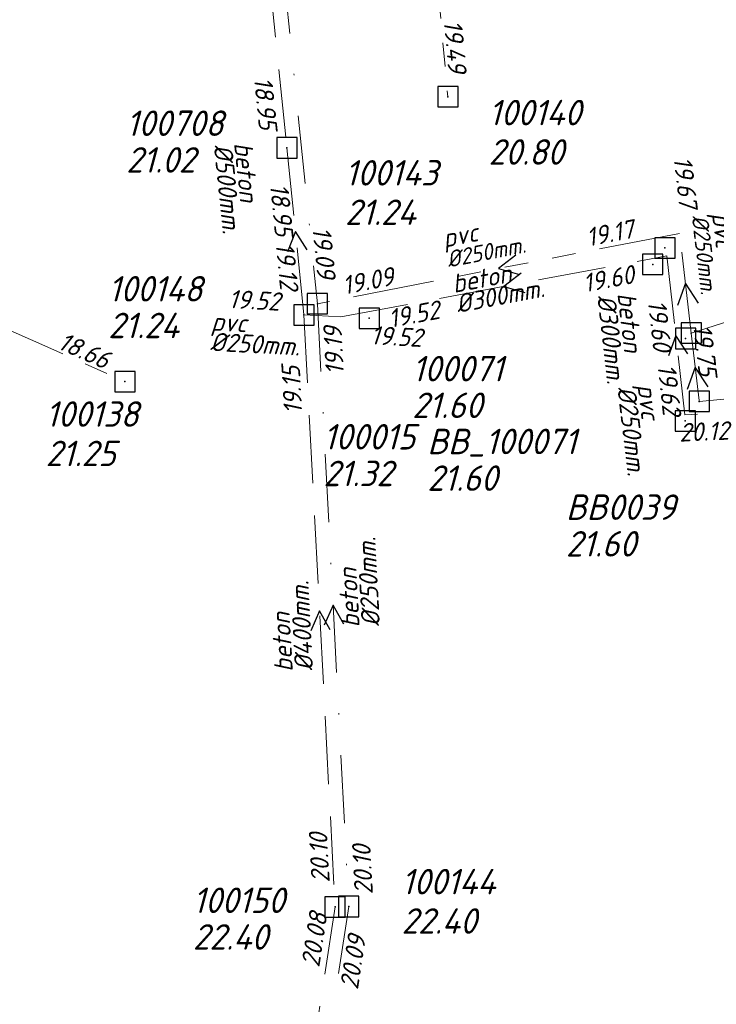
# Model space of a CAD drawing. Header units: metres. Extents: x 152202 to 157341, y 461610 to 468701.
# Tile 4 of 238: x 152870 to 152921, y 461916 to 461989. Entities that reach past the tile are written whole.
import ezdxf

# ---------------------------------------------------------------- set-up
doc = ezdxf.new("R2010")
doc.units = ezdxf.units.M
doc.header["$PDMODE"] = 64
doc.header["$PDSIZE"] = 1.5
for name, pattern in [('RI-GWA', [18.45, 6, -1.8, 1.75, -1.8, 1.75, -1.8, 1.75, -1.8]), ('RI-HWA', [7.4, 5, -2.4]), ('RI-VWA', [11, 5, -3, 0, -3])]:
    doc.linetypes.add(name, pattern=pattern)
doc.layers.get('0').update_dxf_attribs({"linetype": 'CONTINUOUS'})
for name, color, linetype, lineweight in [('B-OI-RI-GWA-MATERIAAL-T18', 10, 'CONTINUOUS', 18), ('B-OI-RI-GWA-PUTDEKSELHOOGTE-T25', 10, 'CONTINUOUS', 25), ('B-OI-RI-GWA_BOB-T18', 10, 'CONTINUOUS', 18), ('B-OI-RI-GWA_DIAMETER-T18', 10, 'CONTINUOUS', 18), ('B-OI-RI-GWA_PUTNUMMER-T18', 10, 'CONTINUOUS', 18), ('B-OI-RI-GWA_RIOOLPUT-S', 10, 'CONTINUOUS', 25), ('B-OI-RI-GWA_TRANSPORTLEIDING-G', 10, 'RI-GWA', 18), ('B-OI-RI-HWA-BOB-T18', 150, 'CONTINUOUS', 18), ('B-OI-RI-HWA-MATERIAAL-T18', 150, 'CONTINUOUS', 18), ('B-OI-RI-HWA-PUTDEKSELHOOGTE-T25', 150, 'CONTINUOUS', 25), ('B-OI-RI-HWA-PUTNUMMER-T25', 150, 'CONTINUOUS', 25), ('B-OI-RI-HWA_DIAMETER-T18', 150, 'CONTINUOUS', 18), ('B-OI-RI-HWA_RIOOLPUT-S', 150, 'CONTINUOUS', 25), ('B-OI-RI-HWA_TRANSPORTLEIDING-G', 150, 'RI-HWA', 18), ('B-OI-RI-STROOMRICHTING-S', 252, 'CONTINUOUS', 25), ('B-OI-RI-VWA-BOB-T18', 34, 'CONTINUOUS', 18), ('B-OI-RI-VWA-DIAMETER-T18', 34, 'CONTINUOUS', 18), ('B-OI-RI-VWA-MATERIAAL-T18', 34, 'CONTINUOUS', 18), ('B-OI-RI-VWA_PUTDEKSELHOOGTE-T25', 34, 'CONTINUOUS', 25), ('B-OI-RI-VWA_PUTNUMMER-T25', 34, 'CONTINUOUS', 25), ('B-OI-RI-VWA_RIOOLPUT-S', 34, 'CONTINUOUS', 25), ('B-OI-RI-VWA_TRANSPORTLEIDING-G', 34, 'RI-VWA', 18)]:
    doc.layers.add(name, color=color, linetype=linetype, lineweight=lineweight)
doc.styles.add('NLCS-ISO-M500-T18_CURSIEF', font='NLCS-ISO.ttf', dxfattribs={"oblique": 15, "height": 0.9})
doc.styles.add('NLCS-ISO-M750-T18_CURSIEF', font='NLCS-ISO.ttf', dxfattribs={"oblique": 15, "height": 1.35})
doc.styles.add('NLCS-ISO-M750-T25_CURSIEF', font='NLCS-ISO.ttf', dxfattribs={"oblique": 15, "height": 1.875})

# ---------------------------------------------------------------- blocks, each defined once
blk = doc.blocks.new('ACMAP_ANN_TEMPLATE_hwa-diam')
at = {"style": 'NLCS-ISO-M750-T18_CURSIEF', "oblique": 15}
blk.add_attdef('hwa-diam', (-3.7, -1.3), '', height=1.35, dxfattribs=at)
blk = doc.blocks.new('ACMAP_ANN_TEMPLATE_hwa-materiaal')
at = {"style": 'NLCS-ISO-M750-T18_CURSIEF', "oblique": 15}
blk.add_attdef('hwa-mat', (-3.7, 0.2), '', height=1.35, dxfattribs=at)
blk = doc.blocks.new('ACMAP_ANN_TEMPLATE_hwa-nap-l')
at = {"style": 'NLCS-ISO-M750-T18_CURSIEF', "oblique": 15}
blk.add_attdef('hwa-nap-l', (3.3, 0.2), '', height=1.35, dxfattribs=at)
blk = doc.blocks.new('ACMAP_ANN_TEMPLATE_hwa-nap-r')
at = {"style": 'NLCS-ISO-M750-T18_CURSIEF', "oblique": 15}
blk.add_attdef('hwa-nap-r', (-5.6, 0.2), '', height=1.35, dxfattribs=at)
blk = doc.blocks.new('ACMAP_ANN_TEMPLATE_vwa-diam')
at = {"style": 'NLCS-ISO-M750-T18_CURSIEF', "oblique": 15}
blk.add_attdef('vwa-diam', (0.3, -1.3), '', height=1.35, dxfattribs=at)
blk = doc.blocks.new('ACMAP_ANN_TEMPLATE_vwa-materiaal')
at = {"style": 'NLCS-ISO-M750-T18_CURSIEF', "oblique": 15}
blk.add_attdef('vwa-mat', (0.3, 0.2), '', height=1.35, dxfattribs=at)
blk = doc.blocks.new('ACMAP_ANN_TEMPLATE_vwa-nap-l')
at = {"style": 'NLCS-ISO-M750-T18_CURSIEF', "oblique": 15}
blk.add_attdef('vwa-nap-l', (3.3, 0.2), '', height=1.35, dxfattribs=at)
blk = doc.blocks.new('ACMAP_ANN_TEMPLATE_vwa-nap-r')
at = {"style": 'NLCS-ISO-M750-T18_CURSIEF', "oblique": 15}
blk.add_attdef('vwa-nap-r', (-5.6, 0.2), '', height=1.35, dxfattribs=at)
blk = doc.blocks.new('ACMAP_ANN_TEMPLATE_gwa-diam')
at = {"style": 'NLCS-ISO-M500-T18_CURSIEF', "oblique": 15}
blk.add_attdef('gwa-diam', (-2.2, -1.3), '', height=1.2, dxfattribs=at)
blk = doc.blocks.new('ACMAP_ANN_TEMPLATE_gwa-materiaal')
at = {"style": 'NLCS-ISO-M750-T18_CURSIEF', "oblique": 15}
blk.add_attdef('gwa-mat', (-2.2, 0.2), '', height=1.35, dxfattribs=at)
blk = doc.blocks.new('ACMAP_ANN_TEMPLATE_gwa-nap-l')
at = {"style": 'NLCS-ISO-M750-T18_CURSIEF', "oblique": 15}
blk.add_attdef('gwa-nap-l', (2.3, 0.2), '', height=1.35, dxfattribs=at)
blk = doc.blocks.new('ACMAP_ANN_TEMPLATE_gwa-nap-r')
at = {"style": 'NLCS-ISO-M750-T18_CURSIEF', "oblique": 15}
blk.add_attdef('gwa-nap-r', (-5.6, 0.2), '', height=1.35, dxfattribs=at)
blk = doc.blocks.new('ACMAP_ANN_TEMPLATE_hwa-puth')
at = {"color": 0, "linetype": 'ByBlock', "style": 'NLCS-ISO-M750-T25_CURSIEF', "oblique": 15}
blk.add_attdef('hwa-puth', (-9, -6.8), '', height=1.875, dxfattribs=at)
blk = doc.blocks.new('ACMAP_ANN_TEMPLATE_hwa-putnr')
at = {"color": 0, "linetype": 'ByBlock', "style": 'NLCS-ISO-M750-T25_CURSIEF', "oblique": 15}
blk.add_attdef('hwa-putnr', (-9, -4.1), '', height=1.875, dxfattribs=at)
blk = doc.blocks.new('ACMAP_ANN_TEMPLATE_gwa-puth')
at = {"style": 'NLCS-ISO-M750-T25_CURSIEF', "oblique": 15}
blk.add_attdef('gwa-puth', (3, -5), '', height=1.875, dxfattribs=at)
blk = doc.blocks.new('ACMAP_ANN_TEMPLATE_gwa-putnr')
at = {"style": 'NLCS-ISO-M750-T25_CURSIEF', "oblique": 15}
blk.add_attdef('gwa-putnr', (3, -2.1), '', height=1.875, dxfattribs=at)
blk = doc.blocks.new('ACMAP_ANN_TEMPLATE_vwa-puth')
at = {"style": 'NLCS-ISO-M750-T25_CURSIEF', "oblique": 15}
blk.add_attdef('vwa-puth', (-3, 5), '', height=1.875, dxfattribs=at)
blk = doc.blocks.new('ACMAP_ANN_TEMPLATE_vwa-putnr')
at = {"style": 'NLCS-ISO-M750-T25_CURSIEF', "oblique": 15}
blk.add_attdef('vaw-putnr', (-3, 7.9), '', height=1.875, dxfattribs=at)

msp = doc.modelspace()

# ---------------------------------------------------------------- linework, layer by layer
at = {"layer": 'B-OI-RI-GWA_RIOOLPUT-S', "transparency": 33554623}
for p in [(152901.53, 461983.16), (152917.51, 461972.03), (152919.45, 461965.76), (152877.75, 461962.19)]:
    msp.add_point(p, dxfattribs=at)
at = {"layer": 'B-OI-RI-GWA_TRANSPORTLEIDING-G', "transparency": 33554623}
for p, q in [((152896.45, 462038.72), (152901.53, 461983.16)), ((152833.97, 461981.63), (152877.75, 461962.19)), ((152919.45, 461965.76), (152966.94, 461980.77)), ((152918.59, 461973.1), (152891.92, 461967.92)), ((152919.45, 461965.76), (152918.59, 461973.1))]:
    msp.add_line(p, q, dxfattribs=at)
at = {"layer": 'B-OI-RI-HWA_RIOOLPUT-S', "transparency": 33554623}
for p in [(152889.68, 461979.4), (152916.62, 461970.82), (152916.62, 461970.82), (152890.93, 461967.1), (152895.74, 461966.85), (152919.01, 461959.29), (152893.23, 461923.5)]:
    msp.add_point(p, dxfattribs=at)
at = {"layer": 'B-OI-RI-HWA_TRANSPORTLEIDING-G', "transparency": 33554623}
for p, q in [((152883.77, 462036.69), (152889.68, 461979.4)), ((152889.68, 461979.4), (152890.93, 461967.1)), ((152893.65, 461966.95), (152917.66, 461971.44)), ((152917.66, 461971.44), (152918.98, 461959.74)), ((152893.65, 461966.95), (152890.93, 461967.1)), ((152890.93, 461967.1), (152893.23, 461923.5)), ((152934.7, 461960.4), (152918.98, 461959.74)), ((152893.23, 461923.5), (152883.63, 461861.13))]:
    msp.add_line(p, q, dxfattribs=at)
at = {"layer": 'B-OI-RI-STROOMRICHTING-S', "transparency": 33554623}
for points in [[(152891.17, 461971.89), (152890.3, 461973.25), (152889.73, 461971.74)], [(152906.53, 461971.49), (152905.26, 461970.51), (152906.81, 461970.08)], [(152906.94, 461970.17), (152905.65, 461969.2), (152907.2, 461968.75)], [(152919.98, 461967.97), (152919.02, 461969.43), (152918.43, 461967.79)], [(152919.2, 461964.24), (152918.32, 461965.59), (152917.77, 461964.08)], [(152920.7, 461961.79), (152919.74, 461963.24), (152919.15, 461961.6)], [(152892.87, 461943.9), (152892.08, 461945.3), (152891.44, 461943.82)], [(152893.87, 461944.32), (152893.08, 461945.72), (152892.43, 461944.25)]]:
    msp.add_lwpolyline(points, dxfattribs=at)
at = {"layer": 'B-OI-RI-VWA_RIOOLPUT-S', "transparency": 33554623}
for p in [(152891.92, 461967.92), (152919.04, 461965.36), (152920.04, 461960.73), (152894.23, 461923.53)]:
    msp.add_point(p, dxfattribs=at)
at = {"layer": 'B-OI-RI-VWA_TRANSPORTLEIDING-G', "transparency": 33554623}
for p, q in [((152884.88, 462036.97), (152891.92, 461967.92)), ((152891.92, 461967.92), (152894.23, 461923.53)), ((152919.45, 461965.76), (152920.04, 461960.73)), ((152935.9, 461962.2), (152920.04, 461960.73)), ((152894.23, 461923.53), (152884.55, 461860.72))]:
    msp.add_line(p, q, dxfattribs=at)

# ---------------------------------------------------------------- block references
at = {"layer": 'B-OI-RI-GWA-MATERIAAL-T18', "transparency": 33554623}
ref = msp.add_blockref('ACMAP_ANN_TEMPLATE_gwa-materiaal', (152921.034, 461972.342), dxfattribs=dict(at, rotation=276.6826609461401))
ref.add_attrib('gwa-mat', 'pvc', (152920.977, 461974.55), dxfattribs={"layer": '0', "color": 0, "linetype": 'ByBlock', "height": 1.35, "rotation": 276.68266, "style": 'NLCS-ISO-M750-T18_CURSIEF', "oblique": 15})
ref = msp.add_blockref('ACMAP_ANN_TEMPLATE_gwa-materiaal', (152903.486, 461972.277), dxfattribs=dict(at, rotation=10.99146502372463))
ref.add_attrib('gwa-mat', 'pvc', (152901.289, 461972.054), dxfattribs={"layer": '0', "color": 0, "linetype": 'ByBlock', "height": 1.35, "rotation": 10.99147, "style": 'NLCS-ISO-M750-T18_CURSIEF', "oblique": 15})
at = {"layer": 'B-OI-RI-GWA-PUTDEKSELHOOGTE-T25', "transparency": 33554623}
ref = msp.add_blockref('ACMAP_ANN_TEMPLATE_gwa-puth', (152901.53, 461983.16), dxfattribs=at)
ref.add_attrib('gwa-puth', '20.80', (152904.53, 461978.16), dxfattribs={"layer": '0', "color": 0, "linetype": 'ByBlock', "height": 1.875, "style": 'NLCS-ISO-M750-T25_CURSIEF', "oblique": 15})
ref = msp.add_blockref('ACMAP_ANN_TEMPLATE_gwa-puth', (152868.912, 461960.959), dxfattribs=at)
ref.add_attrib('gwa-puth', '21.25', (152871.912, 461955.959), dxfattribs={"layer": '0', "color": 0, "linetype": 'ByBlock', "height": 1.875, "style": 'NLCS-ISO-M750-T25_CURSIEF', "oblique": 15})
at = {"layer": 'B-OI-RI-GWA_BOB-T18', "transparency": 33554623}
ref = msp.add_blockref('ACMAP_ANN_TEMPLATE_gwa-nap-r', (152901.53, 461983.16), dxfattribs=dict(at, rotation=275.2241813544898))
ref.add_attrib('gwa-nap-r', '19.49', (152901.219, 461988.755), dxfattribs={"layer": '0', "color": 0, "linetype": 'ByBlock', "height": 1.35, "rotation": 275.22418, "style": 'NLCS-ISO-M750-T18_CURSIEF', "oblique": 15})
ref = msp.add_blockref('ACMAP_ANN_TEMPLATE_gwa-nap-r', (152918.59, 461973.1), dxfattribs=dict(at, rotation=276.6826609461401))
ref.add_attrib('gwa-nap-r', '19.67', (152918.137, 461978.685), dxfattribs={"layer": '0', "color": 0, "linetype": 'ByBlock', "height": 1.35, "rotation": 276.68266, "style": 'NLCS-ISO-M750-T18_CURSIEF', "oblique": 15})
ref = msp.add_blockref('ACMAP_ANN_TEMPLATE_gwa-nap-l', (152909.643, 461971.489), dxfattribs=dict(at, rotation=10.99146502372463))
ref.add_attrib('gwa-nap-l', '19.17', (152911.863, 461972.124), dxfattribs={"layer": '0', "color": 0, "linetype": 'ByBlock', "height": 1.35, "rotation": 10.99147, "style": 'NLCS-ISO-M750-T18_CURSIEF', "oblique": 15})
ref = msp.add_blockref('ACMAP_ANN_TEMPLATE_gwa-nap-r', (152899.433, 461969.454), dxfattribs=dict(at, rotation=10.99146502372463))
ref.add_attrib('gwa-nap-r', '19.09', (152893.897, 461968.582), dxfattribs={"layer": '0', "color": 0, "linetype": 'ByBlock', "height": 1.35, "rotation": 10.99147, "style": 'NLCS-ISO-M750-T18_CURSIEF', "oblique": 15})
ref = msp.add_blockref('ACMAP_ANN_TEMPLATE_gwa-nap-r', (152877.75, 461962.19), dxfattribs=dict(at, rotation=336.0569423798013))
ref.add_attrib('gwa-nap-r', '18.66', (152872.713, 461964.645), dxfattribs={"layer": '0', "color": 0, "linetype": 'ByBlock', "height": 1.35, "rotation": 336.05694, "style": 'NLCS-ISO-M750-T18_CURSIEF', "oblique": 15})
at = {"layer": 'B-OI-RI-GWA_DIAMETER-T18', "transparency": 33554623}
ref = msp.add_blockref('ACMAP_ANN_TEMPLATE_gwa-diam', (152921.034, 461972.342), dxfattribs=dict(at, rotation=276.6826609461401))
ref.add_attrib('gwa-diam', '%%c250mm.', (152919.487, 461974.375), dxfattribs={"layer": '0', "color": 0, "linetype": 'ByBlock', "height": 1.2, "rotation": 276.68266, "style": 'NLCS-ISO-M500-T18_CURSIEF', "oblique": 15})
ref = msp.add_blockref('ACMAP_ANN_TEMPLATE_gwa-diam', (152903.486, 461972.277), dxfattribs=dict(at, rotation=10.99146502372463))
ref.add_attrib('gwa-diam', '%%c250mm.', (152901.575, 461970.581), dxfattribs={"layer": '0', "color": 0, "linetype": 'ByBlock', "height": 1.2, "rotation": 10.99147, "style": 'NLCS-ISO-M500-T18_CURSIEF', "oblique": 15})
at = {"layer": 'B-OI-RI-GWA_PUTNUMMER-T18', "transparency": 33554623}
ref = msp.add_blockref('ACMAP_ANN_TEMPLATE_gwa-putnr', (152901.53, 461983.16), dxfattribs=at)
ref.add_attrib('gwa-putnr', '100140', (152904.53, 461981.06), dxfattribs={"layer": '0', "color": 0, "linetype": 'ByBlock', "height": 1.875, "style": 'NLCS-ISO-M750-T25_CURSIEF', "oblique": 15})
ref = msp.add_blockref('ACMAP_ANN_TEMPLATE_gwa-putnr', (152868.912, 461960.959), dxfattribs=at)
ref.add_attrib('gwa-putnr', '100138', (152871.912, 461958.859), dxfattribs={"layer": '0', "color": 0, "linetype": 'ByBlock', "height": 1.875, "style": 'NLCS-ISO-M750-T25_CURSIEF', "oblique": 15})
at = {"layer": 'B-OI-RI-HWA-BOB-T18', "transparency": 33554623}
ref = msp.add_blockref('ACMAP_ANN_TEMPLATE_hwa-nap-r', (152887.615, 461978.96), dxfattribs=dict(at, rotation=275.8897625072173))
ref.add_attrib('hwa-nap-r', '18.95', (152887.239, 461984.551), dxfattribs={"layer": '0', "color": 0, "linetype": 'ByBlock', "height": 1.35, "rotation": 275.88976, "style": 'NLCS-ISO-M750-T18_CURSIEF', "oblique": 15})
ref = msp.add_blockref('ACMAP_ANN_TEMPLATE_hwa-nap-l', (152887.892, 461979.962), dxfattribs=dict(at, rotation=275.802819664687))
ref.add_attrib('hwa-nap-l', '18.95', (152888.424, 461976.7), dxfattribs={"layer": '0', "color": 0, "linetype": 'ByBlock', "height": 1.35, "rotation": 275.80282, "style": 'NLCS-ISO-M750-T18_CURSIEF', "oblique": 15})
ref = msp.add_blockref('ACMAP_ANN_TEMPLATE_hwa-nap-r', (152889.206, 461966.779), dxfattribs=dict(at, rotation=275.802819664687))
ref.add_attrib('hwa-nap-r', '19.12', (152888.839, 461972.37), dxfattribs={"layer": '0', "color": 0, "linetype": 'ByBlock', "height": 1.35, "rotation": 275.80282, "style": 'NLCS-ISO-M750-T18_CURSIEF', "oblique": 15})
ref = msp.add_blockref('ACMAP_ANN_TEMPLATE_hwa-nap-r', (152917.154, 461969.581), dxfattribs=dict(at, rotation=10.59227757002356))
ref.add_attrib('hwa-nap-r', '19.60', (152911.613, 461968.748), dxfattribs={"layer": '0', "color": 0, "linetype": 'ByBlock', "height": 1.35, "rotation": 10.59228, "style": 'NLCS-ISO-M750-T18_CURSIEF', "oblique": 15})
ref = msp.add_blockref('ACMAP_ANN_TEMPLATE_hwa-nap-r', (152890.93, 461967.1), dxfattribs=dict(at, rotation=356.8435035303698))
ref.add_attrib('hwa-nap-r', '19.52', (152885.35, 461967.608), dxfattribs={"layer": '0', "color": 0, "linetype": 'ByBlock', "height": 1.35, "rotation": 356.8435, "style": 'NLCS-ISO-M750-T18_CURSIEF', "oblique": 15})
ref = msp.add_blockref('ACMAP_ANN_TEMPLATE_hwa-nap-l', (152894.08, 461965.334), dxfattribs=dict(at, rotation=10.59227757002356))
ref.add_attrib('hwa-nap-l', '19.52', (152897.287, 461966.138), dxfattribs={"layer": '0', "color": 0, "linetype": 'ByBlock', "height": 1.35, "rotation": 10.59228, "style": 'NLCS-ISO-M750-T18_CURSIEF', "oblique": 15})
ref = msp.add_blockref('ACMAP_ANN_TEMPLATE_hwa-nap-l', (152915.674, 461971.388), dxfattribs=dict(at, rotation=276.4369206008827))
ref.add_attrib('hwa-nap-l', '19.60', (152916.243, 461968.131), dxfattribs={"layer": '0', "color": 0, "linetype": 'ByBlock', "height": 1.35, "rotation": 276.43692, "style": 'NLCS-ISO-M750-T18_CURSIEF', "oblique": 15})
ref = msp.add_blockref('ACMAP_ANN_TEMPLATE_hwa-nap-l', (152892.506, 461964.923), dxfattribs=dict(at, rotation=356.8435035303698))
ref.add_attrib('hwa-nap-l', '19.52', (152895.812, 461964.941), dxfattribs={"layer": '0', "color": 0, "linetype": 'ByBlock', "height": 1.35, "rotation": 356.8435, "style": 'NLCS-ISO-M750-T18_CURSIEF', "oblique": 15})
ref = msp.add_blockref('ACMAP_ANN_TEMPLATE_hwa-nap-l', (152891.184, 461956.537), dxfattribs=dict(at, rotation=93.01968479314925))
ref.add_attrib('hwa-nap-l', '19.15', (152890.811, 461959.822), dxfattribs={"layer": '0', "color": 0, "linetype": 'ByBlock', "height": 1.35, "rotation": 93.01968, "style": 'NLCS-ISO-M750-T18_CURSIEF', "oblique": 15})
ref = msp.add_blockref('ACMAP_ANN_TEMPLATE_hwa-nap-r', (152917.386, 461957.82), dxfattribs=dict(at, rotation=276.4369206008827))
ref.add_attrib('hwa-nap-r', '19.62', (152916.957, 461963.407), dxfattribs={"layer": '0', "color": 0, "linetype": 'ByBlock', "height": 1.35, "rotation": 276.43692, "style": 'NLCS-ISO-M750-T18_CURSIEF', "oblique": 15})
ref = msp.add_blockref('ACMAP_ANN_TEMPLATE_hwa-nap-r', (152924.197, 461957.795), dxfattribs=dict(at, rotation=2.404136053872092))
ref.add_attrib('hwa-nap-r', '20.12', (152918.593, 461957.76), dxfattribs={"layer": '0', "color": 0, "linetype": 'ByBlock', "height": 1.35, "rotation": 2.40414, "style": 'NLCS-ISO-M750-T18_CURSIEF', "oblique": 15})
ref = msp.add_blockref('ACMAP_ANN_TEMPLATE_hwa-nap-r', (152892.737, 461930.91), dxfattribs=dict(at, rotation=93.01968479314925))
ref.add_attrib('hwa-nap-r', '20.10', (152892.832, 461925.307), dxfattribs={"layer": '0', "color": 0, "linetype": 'ByBlock', "height": 1.35, "rotation": 93.01968, "style": 'NLCS-ISO-M750-T18_CURSIEF', "oblique": 15})
ref = msp.add_blockref('ACMAP_ANN_TEMPLATE_hwa-nap-l', (152891.752, 461915.719), dxfattribs=dict(at, rotation=81.24969592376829))
ref.add_attrib('hwa-nap-l', '20.08', (152892.056, 461919.011), dxfattribs={"layer": '0', "color": 0, "linetype": 'ByBlock', "height": 1.35, "rotation": 81.2497, "style": 'NLCS-ISO-M750-T18_CURSIEF', "oblique": 15})
at = {"layer": 'B-OI-RI-HWA-MATERIAAL-T18', "transparency": 33554623}
ref = msp.add_blockref('ACMAP_ANN_TEMPLATE_hwa-materiaal', (152885.957, 461976.043), dxfattribs=dict(at, rotation=275.802819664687))
ref.add_attrib('hwa-mat', 'beton', (152885.782, 461979.744), dxfattribs={"layer": '0', "color": 0, "linetype": 'ByBlock', "height": 1.35, "rotation": 275.80282, "style": 'NLCS-ISO-M750-T18_CURSIEF', "oblique": 15})
ref = msp.add_blockref('ACMAP_ANN_TEMPLATE_hwa-materiaal', (152905.655, 461969.195), dxfattribs=dict(at, rotation=10.59227757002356))
ref.add_attrib('hwa-mat', 'beton', (152901.981, 461968.711), dxfattribs={"layer": '0', "color": 0, "linetype": 'ByBlock', "height": 1.35, "rotation": 10.59228, "style": 'NLCS-ISO-M750-T18_CURSIEF', "oblique": 15})
ref = msp.add_blockref('ACMAP_ANN_TEMPLATE_hwa-materiaal', (152914.228, 461964.965), dxfattribs=dict(at, rotation=276.4369206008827))
ref.add_attrib('hwa-mat', 'beton', (152914.012, 461968.664), dxfattribs={"layer": '0', "color": 0, "linetype": 'ByBlock', "height": 1.35, "rotation": 276.43692, "style": 'NLCS-ISO-M750-T18_CURSIEF', "oblique": 15})
ref = msp.add_blockref('ACMAP_ANN_TEMPLATE_hwa-materiaal', (152887.77, 461965.553), dxfattribs=dict(at, rotation=356.8435035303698))
ref.add_attrib('hwa-mat', 'pvc', (152884.087, 461965.956), dxfattribs={"layer": '0', "color": 0, "linetype": 'ByBlock', "height": 1.35, "rotation": 356.8435, "style": 'NLCS-ISO-M750-T18_CURSIEF', "oblique": 15})
ref = msp.add_blockref('ACMAP_ANN_TEMPLATE_hwa-materiaal', (152890.12, 461944.535), dxfattribs=dict(at, rotation=93.01968479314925))
ref.add_attrib('hwa-mat', 'beton', (152890.116, 461940.829), dxfattribs={"layer": '0', "color": 0, "linetype": 'ByBlock', "height": 1.35, "rotation": 93.01968, "style": 'NLCS-ISO-M750-T18_CURSIEF', "oblique": 15})
at = {"layer": 'B-OI-RI-HWA-PUTDEKSELHOOGTE-T25', "transparency": 33554623}
for p, values in [((152886.841, 461984.376), {'hwa-puth': '21.02'}), ((152885.52, 461972.184), {'hwa-puth': '21.24'}), ((152907.9, 461966.305), {'hwa-puth': '21.60'}), ((152901.364, 461961.285), {'hwa-puth': '21.32'}), ((152909.017, 461960.941), {'hwa-puth': '21.60'}), ((152919.223, 461956.103), {'hwa-puth': '21.60'}), ((152891.749, 461927.154), {'hwa-puth': '22.40'})]:
    msp.add_blockref('ACMAP_ANN_TEMPLATE_hwa-puth', p, dxfattribs=at).add_auto_attribs(values)
at = {"layer": 'B-OI-RI-HWA-PUTNUMMER-T25', "transparency": 33554623}
for p, values in [((152886.841, 461984.376), {'hwa-putnr': '100708'}), ((152885.52, 461972.184), {'hwa-putnr': '100148'}), ((152907.9, 461966.305), {'hwa-putnr': '100071'}), ((152901.364, 461961.285), {'hwa-putnr': '100015'}), ((152909.017, 461960.941), {'hwa-putnr': 'BB_100071'}), ((152919.223, 461956.103), {'hwa-putnr': 'BB0039'}), ((152891.749, 461927.154), {'hwa-putnr': '100150'})]:
    msp.add_blockref('ACMAP_ANN_TEMPLATE_hwa-putnr', p, dxfattribs=at).add_auto_attribs(values)
at = {"layer": 'B-OI-RI-HWA_DIAMETER-T18', "transparency": 33554623}
ref = msp.add_blockref('ACMAP_ANN_TEMPLATE_hwa-diam', (152885.957, 461976.043), dxfattribs=dict(at, rotation=275.802819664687))
ref.add_attrib('hwa-diam', '%%c500mm.', (152884.289, 461979.593), dxfattribs={"layer": '0', "color": 0, "linetype": 'ByBlock', "height": 1.35, "rotation": 275.80282, "style": 'NLCS-ISO-M750-T18_CURSIEF', "oblique": 15})
ref = msp.add_blockref('ACMAP_ANN_TEMPLATE_hwa-diam', (152905.655, 461969.195), dxfattribs=dict(at, rotation=10.59227757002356))
ref.add_attrib('hwa-diam', '%%c300mm.', (152902.257, 461967.237), dxfattribs={"layer": '0', "color": 0, "linetype": 'ByBlock', "height": 1.35, "rotation": 10.59228, "style": 'NLCS-ISO-M750-T18_CURSIEF', "oblique": 15})
ref = msp.add_blockref('ACMAP_ANN_TEMPLATE_hwa-diam', (152914.228, 461964.965), dxfattribs=dict(at, rotation=276.4369206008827))
ref.add_attrib('hwa-diam', '%%c300mm.', (152912.522, 461968.495), dxfattribs={"layer": '0', "color": 0, "linetype": 'ByBlock', "height": 1.35, "rotation": 276.43692, "style": 'NLCS-ISO-M750-T18_CURSIEF', "oblique": 15})
ref = msp.add_blockref('ACMAP_ANN_TEMPLATE_hwa-diam', (152887.77, 461965.553), dxfattribs=dict(at, rotation=356.8435035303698))
ref.add_attrib('hwa-diam', '%%c250mm.', (152884.004, 461964.458), dxfattribs={"layer": '0', "color": 0, "linetype": 'ByBlock', "height": 1.35, "rotation": 356.8435, "style": 'NLCS-ISO-M750-T18_CURSIEF', "oblique": 15})
ref = msp.add_blockref('ACMAP_ANN_TEMPLATE_hwa-diam', (152890.12, 461944.535), dxfattribs=dict(at, rotation=93.01968479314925))
ref.add_attrib('hwa-diam', '%%c400mm.', (152891.614, 461940.908), dxfattribs={"layer": '0', "color": 0, "linetype": 'ByBlock', "height": 1.35, "rotation": 93.01968, "style": 'NLCS-ISO-M750-T18_CURSIEF', "oblique": 15})
at = {"layer": 'B-OI-RI-VWA-BOB-T18', "transparency": 33554623}
ref = msp.add_blockref('ACMAP_ANN_TEMPLATE_vwa-nap-r', (152891.92, 461967.92), dxfattribs=dict(at, rotation=275.8214816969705))
ref.add_attrib('vwa-nap-r', '19.09', (152891.551, 461973.511), dxfattribs={"layer": '0', "color": 0, "linetype": 'ByBlock', "height": 1.35, "rotation": 275.82148, "style": 'NLCS-ISO-M750-T18_CURSIEF', "oblique": 15})
ref = msp.add_blockref('ACMAP_ANN_TEMPLATE_vwa-nap-l', (152894.256, 461959.422), dxfattribs=dict(at, rotation=92.97891354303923))
ref.add_attrib('vwa-nap-l', '19.19', (152893.885, 461962.707), dxfattribs={"layer": '0', "color": 0, "linetype": 'ByBlock', "height": 1.35, "rotation": 92.97891, "style": 'NLCS-ISO-M750-T18_CURSIEF', "oblique": 15})
ref = msp.add_blockref('ACMAP_ANN_TEMPLATE_vwa-nap-r', (152920.04, 461960.73), dxfattribs=dict(at, rotation=276.6900089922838))
ref.add_attrib('vwa-nap-r', '19.75', (152919.586, 461966.315), dxfattribs={"layer": '0', "color": 0, "linetype": 'ByBlock', "height": 1.35, "rotation": 276.69001, "style": 'NLCS-ISO-M750-T18_CURSIEF', "oblique": 15})
ref = msp.add_blockref('ACMAP_ANN_TEMPLATE_vwa-nap-r', (152895.921, 461930.035), dxfattribs=dict(at, rotation=92.97891354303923))
ref.add_attrib('vwa-nap-r', '20.10', (152896.013, 461924.432), dxfattribs={"layer": '0', "color": 0, "linetype": 'ByBlock', "height": 1.35, "rotation": 92.97891, "style": 'NLCS-ISO-M750-T18_CURSIEF', "oblique": 15})
ref = msp.add_blockref('ACMAP_ANN_TEMPLATE_vwa-nap-l', (152894.596, 461914.069), dxfattribs=dict(at, rotation=81.23875791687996))
ref.add_attrib('vwa-nap-l', '20.09', (152894.901, 461917.361), dxfattribs={"layer": '0', "color": 0, "linetype": 'ByBlock', "height": 1.35, "rotation": 81.23876, "style": 'NLCS-ISO-M750-T18_CURSIEF', "oblique": 15})
at = {"layer": 'B-OI-RI-VWA-DIAMETER-T18', "transparency": 33554623}
ref = msp.add_blockref('ACMAP_ANN_TEMPLATE_vwa-diam', (152915.262, 461962.198), dxfattribs=dict(at, rotation=276.6900089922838))
ref.add_attrib('vwa-diam', '%%c250mm.', (152914.006, 461961.749), dxfattribs={"layer": '0', "color": 0, "linetype": 'ByBlock', "height": 1.35, "rotation": 276.69001, "style": 'NLCS-ISO-M750-T18_CURSIEF', "oblique": 15})
ref = msp.add_blockref('ACMAP_ANN_TEMPLATE_vwa-diam', (152895.249, 461943.806), dxfattribs=dict(at, rotation=92.97891354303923))
ref.add_attrib('vwa-diam', '%%c250mm.', (152896.532, 461944.173), dxfattribs={"layer": '0', "color": 0, "linetype": 'ByBlock', "height": 1.35, "rotation": 92.97891, "style": 'NLCS-ISO-M750-T18_CURSIEF', "oblique": 15})
at = {"layer": 'B-OI-RI-VWA-MATERIAAL-T18', "transparency": 33554623}
ref = msp.add_blockref('ACMAP_ANN_TEMPLATE_vwa-materiaal', (152915.262, 461962.198), dxfattribs=dict(at, rotation=276.6900089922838))
ref.add_attrib('vwa-mat', 'pvc', (152915.496, 461961.923), dxfattribs={"layer": '0', "color": 0, "linetype": 'ByBlock', "height": 1.35, "rotation": 276.69001, "style": 'NLCS-ISO-M750-T18_CURSIEF', "oblique": 15})
ref = msp.add_blockref('ACMAP_ANN_TEMPLATE_vwa-materiaal', (152895.249, 461943.806), dxfattribs=dict(at, rotation=92.97891354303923))
ref.add_attrib('vwa-mat', 'beton', (152895.034, 461944.095), dxfattribs={"layer": '0', "color": 0, "linetype": 'ByBlock', "height": 1.35, "rotation": 92.97891, "style": 'NLCS-ISO-M750-T18_CURSIEF', "oblique": 15})
at = {"layer": 'B-OI-RI-VWA_PUTDEKSELHOOGTE-T25', "transparency": 33554623}
ref = msp.add_blockref('ACMAP_ANN_TEMPLATE_vwa-puth', (152896.955, 461968.723), dxfattribs=at)
ref.add_attrib('vwa-puth', '21.24', (152893.955, 461973.723), dxfattribs={"layer": '0', "color": 0, "linetype": 'ByBlock', "height": 1.875, "style": 'NLCS-ISO-M750-T25_CURSIEF', "oblique": 15})
ref = msp.add_blockref('ACMAP_ANN_TEMPLATE_vwa-puth', (152901.111, 461916.526), dxfattribs=at)
ref.add_attrib('vwa-puth', '22.40', (152898.111, 461921.526), dxfattribs={"layer": '0', "color": 0, "linetype": 'ByBlock', "height": 1.875, "style": 'NLCS-ISO-M750-T25_CURSIEF', "oblique": 15})
at = {"layer": 'B-OI-RI-VWA_PUTNUMMER-T25', "transparency": 33554623}
ref = msp.add_blockref('ACMAP_ANN_TEMPLATE_vwa-putnr', (152896.955, 461968.723), dxfattribs=at)
ref.add_attrib('vaw-putnr', '100143', (152893.955, 461976.623), dxfattribs={"layer": '0', "color": 0, "linetype": 'ByBlock', "height": 1.875, "style": 'NLCS-ISO-M750-T25_CURSIEF', "oblique": 15})
ref = msp.add_blockref('ACMAP_ANN_TEMPLATE_vwa-putnr', (152901.111, 461916.526), dxfattribs=at)
ref.add_attrib('vaw-putnr', '100144', (152898.111, 461924.426), dxfattribs={"layer": '0', "color": 0, "linetype": 'ByBlock', "height": 1.875, "style": 'NLCS-ISO-M750-T25_CURSIEF', "oblique": 15})

doc.saveas('drawing.dxf')
